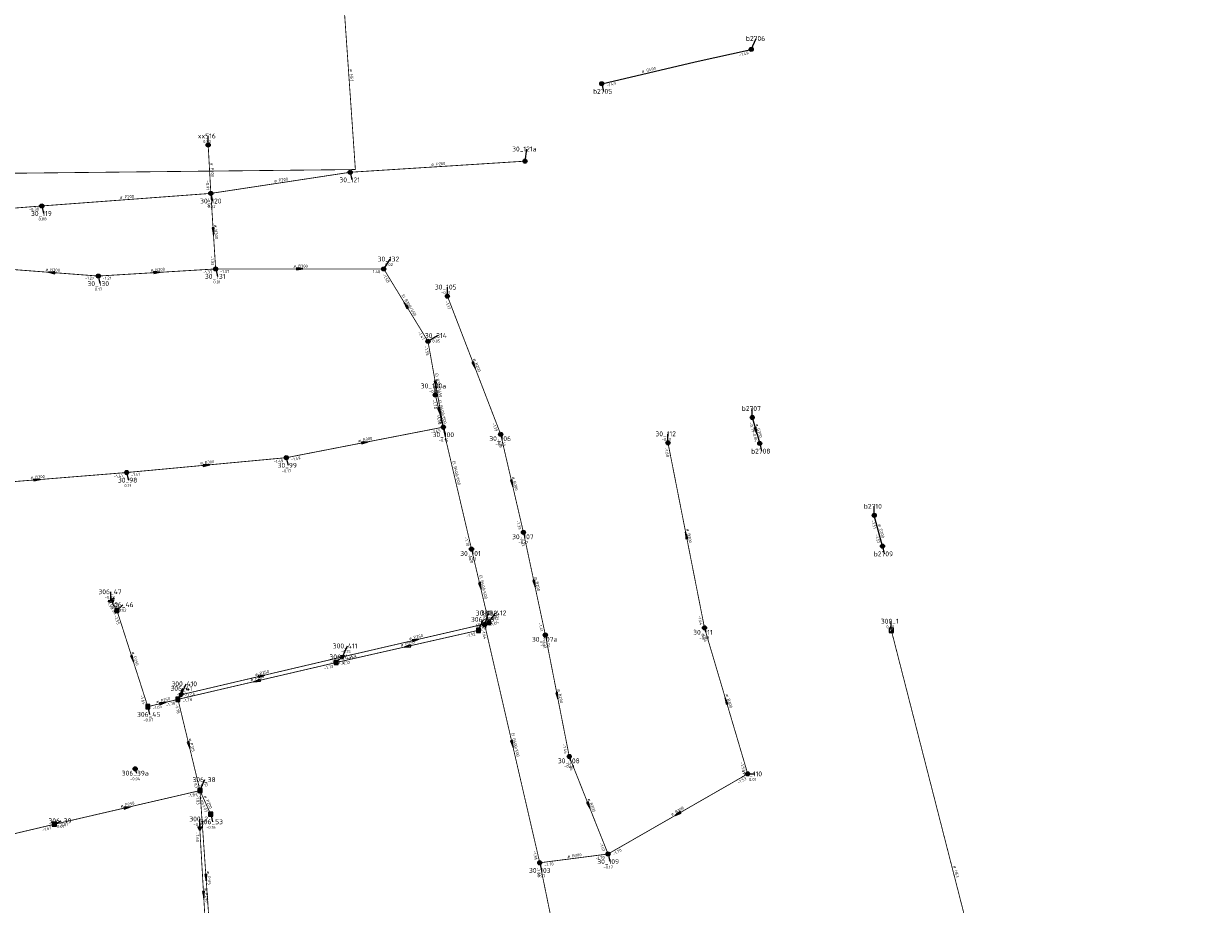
# Model space of a CAD drawing. Header units: metres. Extents: x 249000 to 255300, y 590580 to 596000.
# Tile 57 of 61: x 253380 to 253743, y 594033 to 594302. Entities that reach past the tile are written whole.
import ezdxf
from ezdxf.enums import TextEntityAlignment as Align
from ezdxf.lldxf.tags import DXFTag

# ---------------------------------------------------------------- set-up
doc = ezdxf.new("R2010")
doc.units = ezdxf.units.M
doc.header["$MEASUREMENT"] = 0
for name, pattern in [('RI-GWA', [18.45, 6, -1.8, 1.75, -1.8, 1.75, -1.8, 1.75, -1.8]), ('RI-HWA', [7.4, 5, -2.4]), ('RI-VWA', [11, 5, -3, 0, -3])]:
    doc.linetypes.add(name, pattern=pattern)
doc.layers.get('0').update_dxf_attribs({"linetype": 'CONTINUOUS'})
for name, color, linetype, lineweight in [('B-WE-RI-DRUK-G', 210, 'RI-PERS', 18), ('B-WE-RI-GWA_TRANSPORTLEIDING-G', 30, 'RI-GWA', 18), ('B-WE-RI-HWA_TRANSPORTLEIDING-G', 150, 'RI-HWA', 18), ('B-WE-RI-VWA_TRANSPORTLEIDING-G', 20, 'RI-VWA', 18), ('B-WE-WH-DUIKER-G', 190, 'CONTINUOUS', 25)]:
    doc.layers.add(name, color=color, linetype=linetype, lineweight=lineweight)
for name, color, linetype in [('RIO-AFMETINGEN', 8, 'CONTINUOUS'), ('RIO-AFSCHOT', 7, 'CONTINUOUS'), ('RIO-BOK', 8, 'CONTINUOUS'), ('RIO-KNOOP', 7, 'CONTINUOUS'), ('RIO-KNOOPNAAM', 170, 'CONTINUOUS'), ('RIO-LEADER', 253, 'CONTINUOUS'), ('RIO-LEIDING_DUIKER', 141, 'CONTINUOUS'), ('RIO-MAAIVELD', 104, 'CONTINUOUS')]:
    doc.layers.add(name, color=color, linetype=linetype)
doc.styles.add('RIO-TXT', font='isocp.shx')
tags = doc.linetypes.add('RI-PERS', pattern='A,7,-2,["P",Standard,S=1.8,R=0,X=-0.5,Y=-0.9],-2,7,-2,[102,NLCS.SHX,S=1,R=180,X=0,Y=0],-2', length=22).pattern_tags.tags
tags[6] = DXFTag(74, 10)

# ---------------------------------------------------------------- blocks, each defined once
blk = doc.blocks.new('K_PUN')
blk.add_lwpolyline([(0.5, 0.5), (-0.5, 0.5), (-0.5, -0.5), (0.5, -0.5)], close=True)
blk.add_solid([(-0.5, -0.5), (0.5, 0.5), (0.5, -0.5)])
at = {"style": 'RIO-TXT', "flags": 1}
blk.add_attdef('RIOLERINGSGEBIED', text='', height=1, dxfattribs=at).set_placement((0, 0), align=Align.CENTER)
blk.add_attdef('KNOOPNAAM', text='', height=1, dxfattribs=at).set_placement((0, 0), align=Align.TOP_CENTER)
blk = doc.blocks.new('K_IPD')
blk.add_lwpolyline([(-0.496027, 0.307994), (0.503973, 0.307994), (0.003973, -0.558031)], close=True)
blk.add_solid([(-0.496027, 0.307994), (0.503973, 0.307994), (0.003973, -0.558031)])
at = {"style": 'RIO-TXT', "flags": 1}
blk.add_attdef('RIOLERINGSGEBIED', text='', height=1, dxfattribs=at).set_placement((0, 0), align=Align.CENTER)
blk.add_attdef('KNOOPNAAM', text='', height=1, dxfattribs=at).set_placement((0, 0), align=Align.TOP_CENTER)
blk = doc.blocks.new('K_IPG')
blk.add_circle((0, 0), 0.5)
for points in [[(0, 0), (-0.5, 0), (-0.433013, 0.25)], [(0, 0), (-0.433013, -0.25), (-0.5, 0)], [(0, 0), (-0.433013, 0.25), (-0.25, 0.433013)], [(0, 0), (-0.25, -0.433013), (-0.433013, -0.25)], [(0, 0), (-0.25, 0.433013), (0, 0.5)], [(0, 0), (0, -0.5), (-0.25, -0.433013)], [(0, 0), (0, 0.5), (0.25, 0.433013)], [(0, 0), (0.25, 0.433013), (0.433013, 0.25)], [(0, 0), (0.433013, 0.25), (0.5, 0)], [(0, 0), (0.5, 0), (0.433013, -0.25)], [(0, 0), (0.433013, -0.25), (0.25, -0.433013)], [(0, 0), (0.25, -0.433013), (0, -0.5)]]:
    blk.add_solid(points)
at = {"style": 'RIO-TXT', "flags": 1}
blk.add_attdef('RIOLERINGSGEBIED', text='', height=1, dxfattribs=at).set_placement((0, 0), align=Align.CENTER)
blk.add_attdef('KNOOPNAAM', text='', height=1, dxfattribs=at).set_placement((0, 0), align=Align.TOP_CENTER)
blk = doc.blocks.new('K_IPR')
blk.add_lwpolyline([(-0.5, -0.5), (0.5, -0.5), (0.5, 0.5), (-0.5, 0.5)], close=True)
blk.add_solid([(-0.5, 0.5), (0.5, 0.5), (-0.5, -0.5), (0.5, -0.5)])
at = {"style": 'RIO-TXT', "flags": 1}
blk.add_attdef('RIOLERINGSGEBIED', text='', height=1, dxfattribs=at).set_placement((0, 0), align=Align.CENTER)
blk.add_attdef('KNOOPNAAM', text='', height=1, dxfattribs=at).set_placement((0, 0), align=Align.TOP_CENTER)
blk = doc.blocks.new('K_UTB')
blk.add_lwpolyline([(0.5, 0.15), (0.5, -0.3), (-0.5, -0.3), (-0.5, 0.15), (-0.45, 0.15), (-0.45, -0.25), (0, -0.25), (0.45, -0.25), (0.45, 0.15)], close=True)
blk.add_lwpolyline([(0.85, 0.6), (0.55, 0.65), (0.614828, 0.459583), (0.850842, 0.598937)])
blk.add_arc((0.85, -0.25), 0.85, 90, 180)
at = {"style": 'RIO-TXT', "flags": 1}
blk.add_attdef('RIOLERINGSGEBIED', text='', height=1, dxfattribs=at).set_placement((0, 0), align=Align.CENTER)
blk.add_attdef('KNOOPNAAM', text='', height=1, dxfattribs=at).set_placement((0, 0), align=Align.TOP_CENTER)
blk = doc.blocks.new('L_VHR')
blk.add_lwpolyline([(-0.5, 0), (0.5, 0), (-0.5, 0.15), (-0.5, -0.15), (0.5, 0)])

msp = doc.modelspace()

# ---------------------------------------------------------------- linework, layer by layer
at = {"layer": 'B-WE-RI-DRUK-G', "const_width": 0.25}
for points in [[(253477.696, 594315.648), (253481.728, 594257.6), (253328.032, 594255.936), (253293.632, 594244.864), (253293.2, 594239.232)], [(253645.712, 594116.672), (253683.552, 593969.088), (253742.576, 593952.96)]]:
    msp.add_lwpolyline(points, dxfattribs=at)
at = {"layer": 'B-WE-RI-GWA_TRANSPORTLEIDING-G', "const_width": 0.25}
for points in [[(253437.504, 594250.304), (253436.688, 594265.088)], [(253480.144, 594256.768), (253533.632, 594260.16)], [(253437.504, 594250.304), (253480.144, 594256.768)], [(253385.776, 594246.464), (253437.504, 594250.304)], [(253437.504, 594250.304), (253438.976, 594227.2)], [(253293.2, 594239.232), (253385.776, 594246.464)], [(253374.528, 594227.2), (253403.056, 594225.024)], [(253403.056, 594225.024), (253438.976, 594227.2)], [(253438.976, 594227.2), (253490.4, 594227.2)], [(253490.4, 594227.2), (253503.936, 594205.056)], [(253509.888, 594218.88), (253526.176, 594176.64)], [(253508.656, 594178.816), (253503.936, 594205.056)], [(253506.192, 594188.672), (253517.264, 594141.504)], [(253508.656, 594178.816), (253506.192, 594188.672)], [(253460.592, 594169.472), (253508.656, 594178.816)], [(253526.176, 594176.64), (253533.152, 594146.624)], [(253588.544, 594117.44), (253577.376, 594174.016)], [(253411.728, 594164.928), (253460.592, 594169.472)], [(253356.864, 594160.512), (253411.728, 594164.928)], [(253533.152, 594146.624), (253539.856, 594115.264)], [(253517.264, 594141.504), (253522.592, 594118.912)], [(253522.592, 594118.912), (253521.312, 594118.336)], [(253521.312, 594118.336), (253538.144, 594045.568)], [(253539.856, 594115.264), (253547.168, 594078.08)], [(253601.776, 594072.768), (253588.544, 594117.44)], [(253547.168, 594078.08), (253559.04, 594048.256)], [(253559.04, 594048.256), (253601.776, 594072.768)], [(253538.144, 594045.568), (253559.04, 594048.256)], [(253538.144, 594045.568), (253547.936, 593997.888)]]:
    msp.add_lwpolyline(points, dxfattribs=at)
at = {"layer": 'B-WE-RI-HWA_TRANSPORTLEIDING-G', "const_width": 0.25}
for points in [[(253408.768, 594122.752), (253406.944, 594125.696)], [(253408.768, 594122.752), (253418.224, 594093.312)], [(253475.84, 594106.816), (253519.392, 594116.672)], [(253427.44, 594095.552), (253475.84, 594106.816)], [(253427.44, 594095.552), (253418.224, 594093.312)], [(253434.176, 594067.648), (253427.44, 594095.552)], [(253434.176, 594067.648), (253389.616, 594057.344)], [(253434.176, 594067.648), (253437.456, 594060.416)], [(253437.888, 594014.4), (253434.176, 594067.648)], [(253389.616, 594057.344), (253347.968, 594047.552)]]:
    msp.add_lwpolyline(points, dxfattribs=at)
at = {"layer": 'B-WE-RI-VWA_TRANSPORTLEIDING-G', "const_width": 0.25}
for points in [[(253477.76, 594108.544), (253522.592, 594118.912)], [(253428.384, 594096.96), (253477.76, 594108.544)], [(253436.464, 594015.488), (253434.112, 594056.192)]]:
    msp.add_lwpolyline(points, dxfattribs=at)
at = {"layer": 'B-WE-WH-DUIKER-G'}
for points in [[(253603.152, 594181.76), (253605.456, 594173.824)], [(253643.008, 594142.4), (253640.496, 594151.808)]]:
    msp.add_lwpolyline(points, dxfattribs=at)
at = {"layer": 'RIO-LEADER'}
for p, q in [((253602.87, 594294.33), (253604.4072, 594297.6932)), ((253557.1, 594283.83), (253557.6335, 594281.5016)), ((253436.69, 594265.09), (253436.6897, 594267.865)), ((253533.63, 594260.15), (253534.1635, 594263.8784)), ((253480.15, 594256.76), (253480.6835, 594254.4316)), ((253437.5, 594250.29), (253438.0335, 594247.9616)), ((253385.77, 594246.48), (253386.3035, 594244.1516)), ((253490.4, 594227.17), (253492.3764, 594230.2258)), ((253403.05, 594225.05), (253403.5835, 594222.7216)), ((253438.98, 594227.23), (253439.5135, 594224.9016)), ((253509.88, 594218.87), (253509.8797, 594221.645)), ((253503.93, 594205.07), (253506.8195, 594206.8218)), ((253506.19, 594188.65), (253506.1897, 594191.425)), ((253603.15, 594181.74), (253603.1497, 594184.515)), ((253508.65, 594178.83), (253509.1835, 594176.5016)), ((253577.37, 594173.99), (253577.3697, 594176.765)), ((253526.17, 594176.65), (253526.53, 594175.3065)), ((253605.45, 594173.8), (253605.9835, 594171.4716)), ((253460.59, 594169.46), (253461.1235, 594167.1316)), ((253411.73, 594164.93), (253412.2635, 594162.6016)), ((253640.5, 594151.82), (253640.4997, 594154.595)), ((253533.15, 594146.63), (253533.51, 594145.2865)), ((253517.27, 594141.51), (253517.63, 594140.1665)), ((253643, 594142.38), (253643.5335, 594140.0516)), ((253406.94, 594125.69), (253406.9397, 594128.465)), ((253408.76, 594122.77), (253410.5569, 594124.5076)), ((253519.39, 594116.65), (253520.9272, 594120.0132)), ((253521.32, 594118.34), (253522.3714, 594121.9297)), ((253522.6, 594118.93), (253524.5764, 594121.9858)), ((253645.71, 594116.68), (253645.7097, 594119.455)), ((253539.85, 594115.26), (253540.21, 594113.9165)), ((253588.55, 594117.41), (253588.91, 594116.0665)), ((253477.76, 594108.53), (253479.2972, 594111.8932)), ((253475.84, 594106.81), (253477.6369, 594108.5476)), ((253427.44, 594095.53), (253428.9772, 594098.8932)), ((253428.39, 594096.95), (253429.9272, 594100.3132)), ((253418.22, 594093.29), (253418.7535, 594090.9616)), ((253547.16, 594078.09), (253547.52, 594076.7465)), ((253414.35, 594074.31), (253414.71, 594072.9665)), ((253601.78, 594072.77), (253603.7298, 594072.7602)), ((253434.17, 594067.65), (253435.7072, 594071.0132)), ((253389.62, 594057.33), (253391.6635, 594058.3904)), ((253434.11, 594056.19), (253434.1097, 594058.965)), ((253437.45, 594060.44), (253437.9835, 594058.1116)), ((253559.04, 594048.26), (253559.5735, 594045.9316)), ((253538.14, 594045.55), (253538.6735, 594043.2216))]:
    msp.add_line(p, q, dxfattribs=at)
at = {"layer": 'RIO-LEIDING_DUIKER'}
msp.add_lwpolyline([(253557.104, 594283.84), (253585.696, 594290.56), (253602.864, 594294.336)], dxfattribs=at)

# ---------------------------------------------------------------- block references
at = {"layer": 'RIO-AFSCHOT'}
for p, xscale, yscale, zscale, rotation in [((253438.24, 594238.76), 2, 2, 2, 273.6809), ((253464.69, 594227.2), 2, 2, 2, 359.9331000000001), ((253388.79, 594226.11), 2, 2, 2, 175.7493), ((253421.015, 594226.14), 2, 2, 2, 3.471699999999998), ((253497.165, 594216.12), 2, 2, 2, 121.4816), ((253518.025, 594197.76), 2, 2, 2, 291.1054), ((253506.29, 594191.95), 2, 2, 2, 280.2053), ((253507.42, 594183.74), 2, 2, 2, 284.0714), ((253604.3, 594177.77), 2, 2, 2, 286.1623), ((253484.62, 594174.145), 2, 2, 2, 11.0311), ((253436.16, 594167.195), 2, 2, 2, 5.2964), ((253384.3, 594162.72), 2, 2, 2, 4.605799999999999), ((253529.66, 594161.64), 2, 2, 2, 283.0971), ((253582.96, 594145.7), 2, 2, 2, 101.1854), ((253519.935, 594130.22), 2, 2, 2, 283.2892), ((253536.5, 594130.945), 2, 2, 2, 282.064), ((253521.96, 594118.635), 0.158, 0.158, 0.158, 24.74429999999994), ((253497.615, 594111.73), 2, 2, 2, 192.7306999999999), ((253500.18, 594113.73), 2, 2, 2, 13.0567), ((253413.49, 594108.03), 2, 2, 2, 287.7985), ((253451.64, 594101.17), 2, 2, 2, 193.1177), ((253453.075, 594102.74), 2, 2, 2, 13.1991), ((253543.505, 594096.675), 2, 2, 2, 281.134), ((253422.83, 594094.41), 2, 2, 2, 13.65410000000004), ((253595.165, 594095.09), 2, 2, 2, 106.5157), ((253430.805, 594081.59), 2, 2, 2, 283.5788), ((253529.73, 594081.945), 2, 2, 2, 283.019), ((253411.895, 594062.49), 2, 2, 2, 13.04119999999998), ((253553.1, 594063.175), 2, 2, 2, 291.7221000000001), ((253580.41, 594060.515), 2, 2, 2, 209.8299), ((253436.025, 594041.035), 2, 2, 2, 273.9956), ((253435.285, 594035.85), 2, 2, 2, 273.3149)]:
    msp.add_blockref('L_VHR', p, dxfattribs=dict(at, xscale=xscale, yscale=yscale, zscale=zscale, rotation=rotation))
at = {"layer": 'RIO-KNOOP', "xscale": 1.25, "yscale": 1.25, "zscale": 1.25}
for name, p in [('K_IPG', (253602.864, 594294.336)), ('K_IPG', (253557.104, 594283.84)), ('K_IPG', (253436.688, 594265.088)), ('K_IPG', (253533.632, 594260.16)), ('K_IPG', (253480.144, 594256.768)), ('K_IPG', (253437.504, 594250.304)), ('K_IPG', (253385.776, 594246.464)), ('K_IPG', (253438.976, 594227.2)), ('K_IPG', (253490.4, 594227.2)), ('K_IPG', (253403.056, 594225.024)), ('K_IPG', (253509.888, 594218.88)), ('K_IPG', (253503.936, 594205.056)), ('K_IPG', (253506.192, 594188.672)), ('K_IPG', (253603.152, 594181.76)), ('K_IPG', (253508.656, 594178.816)), ('K_IPG', (253526.176, 594176.64)), ('K_IPG', (253577.376, 594174.016)), ('K_IPG', (253605.456, 594173.824)), ('K_IPG', (253460.592, 594169.472)), ('K_IPG', (253411.728, 594164.928)), ('K_IPG', (253640.496, 594151.808)), ('K_IPG', (253533.152, 594146.624)), ('K_IPG', (253517.264, 594141.504)), ('K_IPG', (253643.008, 594142.4)), ('K_UTB', (253406.944, 594125.696)), ('K_IPR', (253408.768, 594122.752)), ('K_IPG', (253521.312, 594118.336)), ('K_IPG', (253522.592, 594118.912)), ('K_IPR', (253519.392, 594116.672)), ('K_IPG', (253539.856, 594115.264)), ('K_IPG', (253588.544, 594117.44)), ('K_PUN', (253645.712, 594116.672)), ('K_IPD', (253477.76, 594108.544)), ('K_IPR', (253475.84, 594106.816)), ('K_IPD', (253428.384, 594096.96)), ('K_IPR', (253418.224, 594093.312)), ('K_IPR', (253427.44, 594095.552)), ('K_IPG', (253547.168, 594078.08)), ('K_IPG', (253414.352, 594074.304)), ('K_IPG', (253601.776, 594072.768)), ('K_IPR', (253434.176, 594067.648)), ('K_IPR', (253437.456, 594060.416)), ('K_IPR', (253389.616, 594057.344)), ('K_IPD', (253434.112, 594056.192)), ('K_IPG', (253559.04, 594048.256)), ('K_IPG', (253538.144, 594045.568))]:
    msp.add_blockref(name, p, dxfattribs=at)

# ---------------------------------------------------------------- texts
at = {"layer": 'RIO-AFMETINGEN', "style": 'RIO-TXT'}
for s, rotation, p in [('ø H63', 273.9765, (253480.0193, 594288.2655)), ('ø G400', 13.2972, (253569.4687, 594287.1645)), ('ø P200', 273.1414, (253437.3946, 594259.5995)), ('ø P200', 3.6267, (253504.9784, 594258.7346)), ('ø P200', 8.6251, (253456.896, 594253.6369)), ('ø P200', 4.2119, (253409.7207, 594248.6451)), ('ø B300', 273.6809, (253438.5242, 594240.6725)), ('ø B300', 3.4717, (253419.1043, 594226.4248)), ('ø B300', 359.9331, (253462.8003, 594227.6173)), ('ø B300', 355.7492, (253386.9349, 594226.6569)), ('EI B300/450', 301.4816, (253495.8194, 594219.0958)), ('ø B200', 291.1054, (253517.7299, 594199.6725)), ('EI B300/450', 280.2053, (253506.1163, 594195.211)), ('EI B400/600', 284.0714, (253507.0217, 594186.9808)), ('ø G300', 286.1623, (253604.1596, 594179.6974)), ('ø B300', 11.0311, (253482.688, 594174.1759)), ('ø B300', 5.2964, (253434.2409, 594167.4188)), ('EI B400/600', 283.2347, (253511.3909, 594168.3291)), ('ø B300', 4.6058, (253382.3837, 594162.9669)), ('ø B200', 283.0971, (253529.6298, 594163.574)), ('ø G300', 284.8407, (253641.6545, 594149.0303)), ('ø B300', 281.1854, (253583.0027, 594147.6357)), ('EI B400/600', 283.2892, (253519.585, 594133.4669)), ('ø B200', 282.064, (253536.5051, 594132.8792)), ('ø P250', 301.9406, (253407.1893, 594126.046)), ('EI B400/600', 24.7443, (253518.8504, 594117.6403)), ('ø P250', 13.0567, (253498.2484, 594113.6926)), ('ø P250', 12.7307, (253495.683, 594111.7035)), ('ø P250', 287.7985, (253413.3014, 594109.955)), ('ø P250', 13.1991, (253451.1432, 594102.6977)), ('ø P250', 13.1177, (253449.7086, 594101.1306)), ('ø B200', 281.134, (253543.5432, 594098.6094)), ('ø B300', 286.5157, (253595.0244, 594097.0199)), ('ø P250', 13.6541, (253420.8983, 594094.3542)), ('ø P315', 283.5788, (253430.7579, 594083.5235)), ('EI B400/600', 283.019, (253529.4113, 594085.197)), ('ø P200', 294.4685, (253435.3926, 594065.9317)), ('ø B200', 291.7221, (253552.7805, 594065.0827)), ('ø P250', 13.0412, (253409.96, 594062.466)), ('ø B300', 29.8299, (253578.5715, 594059.9218)), ('ø B300', 7.3873, (253546.6638, 594047.0586)), ('ø P315', 273.9956, (253436.3083, 594042.9496)), ('ø H63', 284.3877, (253664.6608, 594044.5658)), ('ø P250', 273.3149, (253435.587, 594037.7612))]:
    msp.add_text(s, height=0.9, rotation=rotation, dxfattribs=at).set_placement(p)
at = {"layer": 'RIO-BOK', "style": 'RIO-TXT'}
for s, rotation, p in [('-1.49', 12.2871, (253599.2375, 594292.2083)), ('-1.49', 13.2972, (253558.664, 594282.8638)), ('-0.91', 273.1414, (253435.9902, 594254.2129)), ('-0.38', 4.4778, (253381.883, 594244.8716)), ('-0.91', 273.6809, (253436.2868, 594248.9088)), ('-1.33', 273.6809, (253437.4386, 594231.1391)), ('-1.21', 355.7492, (253398.9657, 594224.0656)), ('-1.21', 3.4717, (253404.4261, 594223.8311)), ('-1.37', 3.4717, (253435.0658, 594225.6901)), ('-1.37', 359.9331, (253440.2791, 594225.9293)), ('-1.48', 359.9331, (253486.3991, 594225.9047)), ('-1.58', 301.4816, (253489.9711, 594225.3824)), ('-1.17', 291.1054, (253509.1361, 594217.1889)), ('-1.47', 301.4816, (253500.7445, 594207.81)), ('-1.55', 280.2053, (253502.8816, 594203.5599)), ('-1.70', 283.2347, (253505.2229, 594187.0866)), ('-1.70', 284.0714, (253505.2458, 594187.0727)), ('-1.78', 284.0714, (253506.4208, 594182.395)), ('-1.78', 280.2053, (253506.6766, 594182.5387)), ('-1.65', 11.0311, (253504.9716, 594176.7884)), ('-1.19', 291.1054, (253523.5417, 594179.9233)), ('-0.79', 286.1623, (253602.264, 594180.1293)), ('-0.84', 286.1623, (253603.091, 594177.2809)), ('-1.19', 283.0971, (253525.1991, 594175.089)), ('-1.49', 11.0311, (253462.1145, 594168.4328)), ('-1.68', 281.1854, (253576.3476, 594172.4622)), ('-1.49', 5.2964, (253456.7263, 594167.7962)), ('-1.41', 4.6058, (253407.8463, 594163.3129)), ('-1.41', 5.2964, (253413.1443, 594163.7555)), ('-1.33', 283.0971, (253530.9944, 594150.2357)), ('-1.51', 284.8407, (253639.5771, 594150.2301)), ('-1.70', 283.2347, (253515.1167, 594145.1129)), ('-1.33', 282.064, (253532.1511, 594145.0867)), ('-1.51', 284.8407, (253640.7229, 594145.9146)), ('-1.70', 283.2892, (253516.3044, 594139.9457)), ('-1.55', 301.9406, (253405.5406, 594125.4769)), ('-1.55', 301.9406, (253406.5254, 594123.899)), ('-1.77', 283.2892, (253520.4277, 594122.5271)), ('-1.55', 287.7985, (253407.9204, 594121.1346)), ('-1.64', 24.7443, (253523.045, 594117.7046)), ('-1.41', 282.064, (253537.7606, 594118.9039)), ('-1.64', 281.1854, (253586.5326, 594121.0891)), ('-1.52', 12.7307, (253515.7739, 594114.5002)), ('-1.73', 13.0567, (253518.9967, 594116.7598)), ('-1.77', 24.7443, (253519.5124, 594116.0735)), ('-1.64', 283.019, (253520.347, 594116.7803)), ('-1.64', 286.5157, (253587.674, 594115.7938)), ('-1.41', 281.134, (253538.8262, 594113.7331)), ('-1.68', 13.0567, (253479.3199, 594107.5573)), ('-1.73', 13.1177, (253472.2392, 594104.636)), ('-1.68', 13.1991, (253474.1615, 594106.3507)), ('-1.72', 12.7307, (253477.3943, 594105.8284)), ('-1.55', 13.1991, (253429.9523, 594095.9812)), ('-1.65', 287.7985, (253415.7762, 594096.7068)), ('-1.65', 13.6541, (253419.7906, 594092.3346)), ('-1.78', 13.6541, (253423.8596, 594093.3259)), ('-1.78', 283.5788, (253426.4823, 594093.9608)), ('-1.78', 13.1177, (253429.0009, 594094.559)), ('-1.46', 281.134, (253545.1336, 594081.7685)), ('-1.46', 291.7221, (253546.4342, 594076.401)), ('-1.53', 286.5157, (253599.4229, 594076.243)), ('-1.53', 29.8299, (253598.9565, 594069.6522)), ('-1.83', 283.5788, (253431.9828, 594071.2371)), ('-1.83', 13.0412, (253430.5605, 594065.5066)), ('-1.83', 273.9956, (253432.9644, 594066.2622)), ('-1.03', 294.4685, (253433.526, 594065.9282)), ('-1.03', 294.4685, (253434.6129, 594063.5431)), ('-1.67', 13.0412, (253391.1803, 594056.3579)), ('-1.67', 13.184, (253386.017, 594055.1759)), ('-1.60', 273.3149, (253432.888, 594054.8166)), ('-1.61', 291.7221, (253556.3688, 594051.5017)), ('-1.70', 29.8299, (253560.8143, 594047.7789)), ('-1.86', 283.019, (253536.0166, 594049.1642)), ('-1.70', 7.3873, (253555.2392, 594046.4563)), ('-1.86', 281.6205, (253537.1292, 594044.0145)), ('-1.70', 7.3873, (253539.5962, 594044.4279))]:
    msp.add_text(s, height=0.9, rotation=rotation, dxfattribs=at).set_placement(p)
at = {"layer": 'RIO-KNOOPNAAM', "style": 'RIO-TXT'}
for s, p in [('b2706', (253601.2197, 594296.9432)), ('b2705', (253554.446, 594280.7516)), ('xx516', (253433.5022, 594267.115)), ('30_121a', (253529.701, 594263.1284)), ('30_121', (253476.8585, 594253.6816)), ('30_120', (253434.2085, 594247.2116)), ('30_119', (253382.4785, 594243.4016)), ('30_132', (253488.5514, 594229.4758)), ('30_131', (253435.6885, 594224.1516)), ('30_130', (253399.7585, 594221.9716)), ('30_105', (253506.0547, 594220.895)), ('30_314', (253502.9945, 594206.0718)), ('30_100a', (253501.7272, 594190.675)), ('b2707', (253599.9622, 594183.765)), ('30_100', (253505.3585, 594175.7516)), ('30_112', (253573.5447, 594176.015)), ('30_106', (253522.705, 594174.5565)), ('b2708', (253602.796, 594170.7216)), ('30_99', (253457.936, 594166.3816)), ('30_98', (253409.076, 594161.8516)), ('b2710', (253637.3122, 594153.845)), ('30_107', (253529.685, 594144.5365)), ('30_101', (253513.805, 594139.4165)), ('b2709', (253640.346, 594139.3016)), ('306_47', (253403.1147, 594127.715)), ('306_46', (253406.7319, 594123.7576)), ('30_102', (253518.5464, 594121.1797)), ('300_412', (253520.1139, 594121.2358)), ('306_43', (253517.1022, 594119.2632)), ('300_1', (253642.5222, 594118.705)), ('30_111', (253585.085, 594115.3165)), ('300_411', (253474.8347, 594111.1432)), ('30_107a', (253535.7475, 594113.1665)), ('306_42', (253473.8119, 594107.7976)), ('300_410', (253425.4647, 594099.5632)), ('306_41', (253425.1522, 594098.1432)), ('306_45', (253414.9285, 594090.2116)), ('30_108', (253543.695, 594075.9965)), ('306_39a', (253410.2475, 594072.2165)), ('306_38', (253431.8822, 594070.2632)), ('30_110', (253599.9048, 594072.0102)), ('306_39', (253387.8385, 594057.6404)), ('300_2', (253430.9222, 594058.215)), ('306_53', (253434.1585, 594057.3616)), ('30_109', (253555.7485, 594045.1816)), ('30_103', (253534.8485, 594042.4716))]:
    msp.add_text(s, height=1.5, dxfattribs=at).set_placement(p)
at = {"layer": 'RIO-MAAIVELD', "style": 'RIO-TXT'}
for s, p in [('0.82', (253435.1597, 594265.715)), ('0.82', (253436.5035, 594245.8116)), ('0.88', (253384.7735, 594242.0016)), ('0.02', (253490.8464, 594228.0758)), ('0.17', (253402.0535, 594220.5716)), ('-0.01', (253437.601, 594222.7516)), ('-0.21', (253507.9672, 594219.495)), ('0.05', (253505.2895, 594204.6718)), ('-0.08', (253504.2772, 594189.275)), ('-0.15', (253507.271, 594174.3516)), ('-0.25', (253524.6175, 594173.1565)), ('-0.13', (253575.4572, 594174.615)), ('-0.17', (253459.211, 594164.9816)), ('-0.13', (253410.351, 594160.4516)), ('-0.32', (253531.5975, 594143.1365)), ('-0.03', (253515.7175, 594138.0165)), ('-0.02', (253405.0272, 594126.315)), ('-0.02', (253408.6444, 594122.3576)), ('0.02', (253519.3972, 594117.8632)), ('0.02', (253520.8414, 594119.7797)), ('-0.13', (253522.6639, 594119.8358)), ('0.40', (253644.1797, 594117.305)), ('-0.32', (253538.2975, 594111.7665)), ('-0.03', (253586.9975, 594113.9165)), ('-0.15', (253477.3847, 594109.7432)), ('-0.12', (253475.7244, 594106.3976)), ('-0.08', (253427.0647, 594096.7432)), ('-0.10', (253428.0147, 594098.1632)), ('-0.07', (253416.841, 594088.8116)), ('-0.40', (253545.6075, 594074.5965)), ('-0.04', (253412.7975, 594070.8165)), ('-0.17', (253433.7947, 594068.8632)), ('0.01', (253602.1998, 594070.6102)), ('-0.01', (253389.751, 594056.2404)), ('-0.09', (253432.1972, 594056.815)), ('-0.16', (253436.071, 594055.9616)), ('-0.17', (253557.661, 594043.7816)), ('-0.27', (253536.761, 594041.0716))]:
    msp.add_text(s, height=0.9, dxfattribs=at).set_placement(p)

doc.saveas('drawing.dxf')
